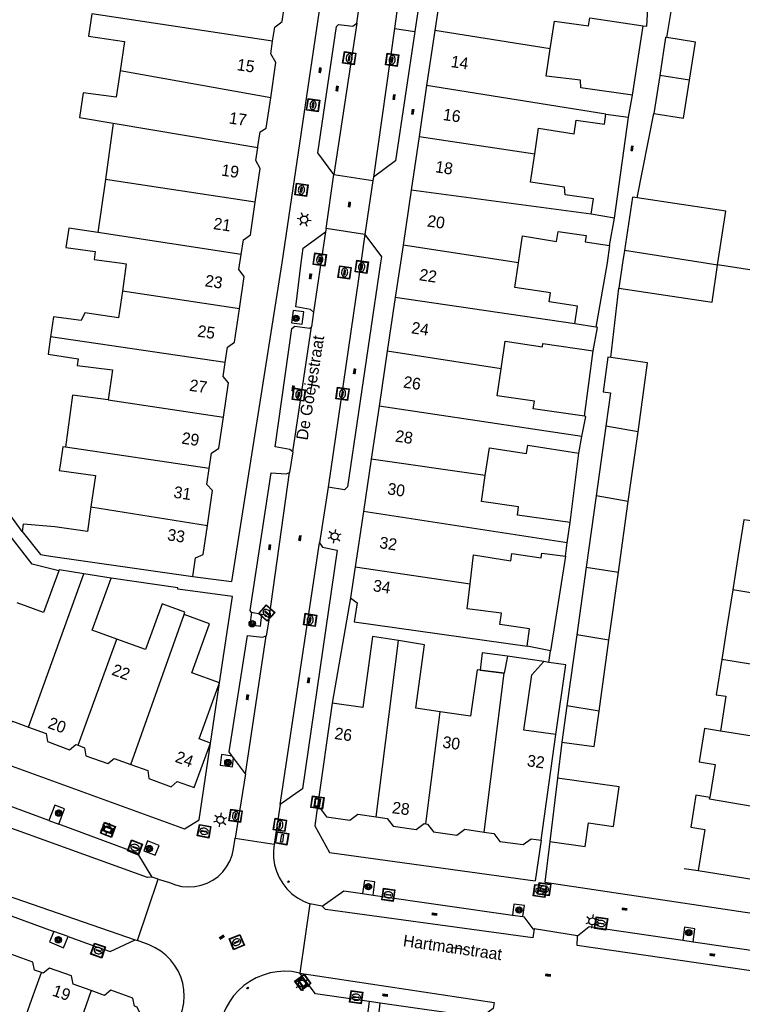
# Model space of a CAD drawing. Header units: metres. Extents: x 93870 to 95789, y 463036 to 464040.
# Tile 184 of 256: x 95084 to 95146, y 463187 to 463271. Entities that reach past the tile are written whole.
import ezdxf
from ezdxf.enums import TextEntityAlignment as Align

# ---------------------------------------------------------------- set-up
doc = ezdxf.new("R2010")
doc.units = ezdxf.units.M
doc.header["$LTSCALE"] = 25.4
for name, color, linetype in [('B_BEBOUWINGSGRENS_0', 1, 'Continuous'), ('B_LUIFEL_1', 200, 'Continuous'), ('B_TUSSENMUUR_0', 7, 'Continuous'), ('Q_BOOM_0', 3, 'Continuous'), ('Q_BRANDKRAAN_0', 5, 'Continuous'), ('Q_INSPECTIE_OF_RIOOLPUT_0', 253, 'Continuous'), ('Q_KOLK_0', 254, 'Continuous'), ('Q_LICHTMAST_0', 2, 'Continuous'), ('Q_STRAATNAAMBORD_0', 7, 'Continuous'), ('Q_VERKEERSBORDPAAL_0', 40, 'Continuous'), ('Q_WATERLEIDINGPUT_0', 5, 'Continuous'), ('S_GBKN_SYMBOOL_OV_GROOT_0', 7, 'Continuous'), ('T_HAAG_0', 87, 'Continuous'), ('T_HEK_0', 57, 'Continuous'), ('T_MUUR_30CM_0', 10, 'Continuous'), ('T_MUUR_30CM_LIJN_0', 10, 'Continuous'), ('V_WEGGRENS_0', 7, 'Continuous'), ('Z_GBKN_HUISNUMMER_0', 252, 'Continuous'), ('Z_STRAATNAAM_0', 252, 'Continuous')]:
    doc.layers.add(name, color=color, linetype=linetype)
doc.layers.add('Q_PAALTJE_0', color=7, linetype='Continuous', true_color=0x666666)

# ---------------------------------------------------------------- blocks, each defined once
blk = doc.blocks.new('Q_STRAATNAAMBORD')
for points in [[(-0.5, 0.5), (0.5, 0.5), (0.5, -0.5), (-0.5, -0.5)], [(-0.369, 0.22), (0.358, 0.22), (0.358, -0.214), (-0.369, -0.214)]]:
    blk.add_lwpolyline(points, close=True)
for points in [[(-0.442, 0.464), (0.438, 0.464, -0.414214), (0.459, 0.442), (0.459, -0.437, -0.414214), (0.438, -0.459), (-0.442, -0.459, -0.414214), (-0.463, -0.437), (-0.463, 0.442), (-0.463, 0.444), (-0.463, 0.446), (-0.463, 0.448), (-0.462, 0.45), (-0.461, 0.451), (-0.46, 0.453), (-0.459, 0.455), (-0.458, 0.456), (-0.457, 0.457), (-0.456, 0.459), (-0.454, 0.46), (-0.453, 0.461), (-0.451, 0.462), (-0.449, 0.462), (-0.447, 0.463), (-0.446, 0.463), (-0.444, 0.464), (-0.442, 0.464)], [(-0.287, 0.16), (0.281, 0.16, -0.414214), (0.303, 0.139), (0.303, -0.134, -0.414214), (0.281, -0.156), (-0.287, -0.156, -0.414214), (-0.308, -0.134), (-0.308, 0.139), (-0.308, 0.14), (-0.308, 0.142), (-0.307, 0.144), (-0.307, 0.146), (-0.306, 0.148), (-0.305, 0.149), (-0.304, 0.151), (-0.303, 0.152), (-0.302, 0.154), (-0.3, 0.155), (-0.299, 0.156), (-0.297, 0.157), (-0.296, 0.158), (-0.294, 0.159), (-0.292, 0.159), (-0.29, 0.16), (-0.288, 0.16), (-0.287, 0.16)]]:
    blk.add_lwpolyline(points, format="xyb")
blk = doc.blocks.new('Q_LICHTMAST')
for points in [[(-0.26, 0.15), (-0.52, 0.3)], [(0, 0.3), (0, 0.6)], [(0.26, 0.15), (0.52, 0.3)], [(-0.26, -0.15), (-0.52, -0.3)], [(0, -0.3), (0, -0.6)], [(0.26, -0.15), (0.52, -0.3)]]:
    blk.add_lwpolyline(points)
blk.add_circle((0, 0), 0.3)
blk = doc.blocks.new('Q_VERKEERSBORDPAAL')
for points in [[(-0.5, 0.5), (0.5, 0.5), (0.5, -0.5), (-0.5, -0.5)], [(-0.08, 0.333), (0.071, 0.333), (0.071, -0.329), (-0.08, -0.329)]]:
    blk.add_lwpolyline(points, close=True)
blk.add_lwpolyline([(-0.442, 0.464), (0.438, 0.464, -0.414214), (0.459, 0.442), (0.459, -0.437, -0.414214), (0.438, -0.459), (-0.442, -0.459, -0.414214), (-0.463, -0.437), (-0.463, 0.442), (-0.463, 0.444), (-0.463, 0.446), (-0.463, 0.448), (-0.462, 0.45), (-0.461, 0.451), (-0.46, 0.453), (-0.459, 0.455), (-0.458, 0.456), (-0.457, 0.457), (-0.456, 0.459), (-0.454, 0.46), (-0.453, 0.461), (-0.451, 0.462), (-0.449, 0.462), (-0.447, 0.463), (-0.446, 0.463), (-0.444, 0.464), (-0.442, 0.464)], format="xyb")
blk = doc.blocks.new('Q_PAAL_STEEN')
for points in [[(-0.5, 0.5), (0.5, 0.5), (0.5, -0.5), (-0.5, -0.5)], [(-0.08, 0.33), (0.07, 0.33), (0.07, -0.33), (-0.08, -0.33)]]:
    blk.add_lwpolyline(points, close=True)
blk.add_lwpolyline([(-0.44, 0.46), (0.44, 0.46, -0.414214), (0.46, 0.44), (0.46, -0.44, -0.414214), (0.44, -0.46), (-0.44, -0.46, -0.414214), (-0.46, -0.44), (-0.46, 0.44), (-0.46, 0.44), (-0.46, 0.45), (-0.46, 0.45), (-0.46, 0.45), (-0.46, 0.45), (-0.46, 0.45), (-0.46, 0.45), (-0.46, 0.46), (-0.46, 0.46), (-0.46, 0.46), (-0.45, 0.46), (-0.45, 0.46), (-0.45, 0.46), (-0.45, 0.46), (-0.45, 0.46), (-0.45, 0.46), (-0.44, 0.46), (-0.44, 0.46)], format="xyb")
blk = doc.blocks.new('Q_PAALTJE')
at = {"color": 251, "true_color": 0x666666, "xscale": 0.1, "yscale": 0.1, "zscale": 0.01}
blk.add_blockref('Q_PAAL_STEEN', (0, 0), dxfattribs=at)
blk = doc.blocks.new('Q_INSPECTIE_OF_RIOOLPUT')
blk.add_lwpolyline([(-0.5, 0.5), (0.5, 0.5), (0.5, -0.5), (-0.5, -0.5)], close=True)
for points in [[(-0.442, 0.464), (0.438, 0.464, -0.414214), (0.459, 0.442), (0.459, -0.437, -0.414214), (0.438, -0.459), (-0.442, -0.459, -0.414214), (-0.463, -0.437), (-0.463, 0.442), (-0.463, 0.444), (-0.463, 0.446), (-0.463, 0.448), (-0.462, 0.45), (-0.461, 0.451), (-0.46, 0.453), (-0.459, 0.455), (-0.458, 0.456), (-0.457, 0.457), (-0.456, 0.459), (-0.454, 0.46), (-0.453, 0.461), (-0.451, 0.462), (-0.449, 0.462), (-0.447, 0.463), (-0.446, 0.463), (-0.444, 0.464), (-0.442, 0.464)], [(-0.345, 0.105, 0.380426), (-0.276, -0.18)], [(-0.008, 0.266, 0.240218), (-0.345, 0.105)], [(-0.194, 0.045, 0.853344), (-0.194, -0.032)], [(0.331, 0.111, 0.240191), (-0.008, 0.266)], [(0.185, -0.032, 0.849746), (0.185, 0.045)], [(0.267, -0.176, 0.380426), (0.331, 0.111)], [(-0.276, -0.18, 0.148452), (0.012, -0.257)], [(0.012, -0.257, 0.131742), (0.267, -0.176)]]:
    blk.add_lwpolyline(points, format="xyb")
for points in [[(-0.194, 0.045), (0.185, 0.045)], [(0.185, -0.032), (-0.194, -0.032)]]:
    blk.add_lwpolyline(points)
blk = doc.blocks.new('Q_KOLK')
blk.add_lwpolyline([(-0.5, 0.5), (0.5, 0.5), (0.5, -0.5), (-0.5, -0.5)], close=True)
for points in [[(-0.442, 0.464), (0.438, 0.464, -0.414214), (0.459, 0.442), (0.459, -0.437, -0.414214), (0.438, -0.459), (-0.442, -0.459, -0.414214), (-0.463, -0.437), (-0.463, 0.442, -0.414214), (-0.442, 0.464)], [(-0.345, 0.105, 0.380426), (-0.276, -0.18)], [(-0.008, 0.266, 0.240218), (-0.345, 0.105)], [(-0.194, 0.045, 0.853344), (-0.194, -0.032)], [(0.331, 0.111, 0.240191), (-0.008, 0.266)], [(0.185, -0.032, 0.849746), (0.185, 0.045)], [(0.267, -0.176, 0.380426), (0.331, 0.111)], [(-0.276, -0.18, 0.148452), (0.012, -0.257)], [(0.012, -0.257, 0.131742), (0.267, -0.176)]]:
    blk.add_lwpolyline(points, format="xyb")
for points in [[(-0.194, 0.045), (0.185, 0.045)], [(0.185, -0.032), (-0.194, -0.032)]]:
    blk.add_lwpolyline(points)
blk = doc.blocks.new('Q_WATERLEIDINGPUT')
blk.add_lwpolyline([(-0.5, 0.5), (0.5, 0.5), (0.5, -0.5), (-0.5, -0.5)], close=True)
for points in [[(-0.442, 0.464), (0.438, 0.464, -0.414214), (0.459, 0.442), (0.459, -0.437, -0.414214), (0.438, -0.459), (-0.442, -0.459, -0.414214), (-0.463, -0.437), (-0.463, 0.442), (-0.463, 0.444), (-0.463, 0.446), (-0.463, 0.448), (-0.462, 0.45), (-0.461, 0.451), (-0.46, 0.453), (-0.459, 0.455), (-0.458, 0.456), (-0.457, 0.457), (-0.456, 0.459), (-0.454, 0.46), (-0.453, 0.461), (-0.451, 0.462), (-0.449, 0.462), (-0.447, 0.463), (-0.446, 0.463), (-0.444, 0.464), (-0.442, 0.464)], [(-0.345, 0.105, 0.380426), (-0.276, -0.18)], [(-0.008, 0.266, 0.240218), (-0.345, 0.105)], [(-0.194, 0.045, 0.853344), (-0.194, -0.032)], [(0.331, 0.111, 0.240191), (-0.008, 0.266)], [(0.185, -0.032, 0.849746), (0.185, 0.045)], [(0.267, -0.176, 0.380426), (0.331, 0.111)], [(-0.276, -0.18, 0.148452), (0.012, -0.257)], [(0.012, -0.257, 0.131742), (0.267, -0.176)]]:
    blk.add_lwpolyline(points, format="xyb")
for points in [[(-0.194, 0.045), (0.185, 0.045)], [(0.185, -0.032), (-0.194, -0.032)]]:
    blk.add_lwpolyline(points)
blk = doc.blocks.new('Q_BRANDKRAAN')
blk.add_lwpolyline([(-0.5, 0.5), (0.5, 0.5), (0.5, -0.5), (-0.5, -0.5)], close=True)
for points in [[(-0.442, 0.464), (0.438, 0.464, -0.414214), (0.459, 0.442), (0.459, -0.437, -0.414214), (0.438, -0.459), (-0.442, -0.459, -0.414214), (-0.463, -0.437), (-0.463, 0.442), (-0.463, 0.444), (-0.463, 0.446), (-0.463, 0.448), (-0.462, 0.45), (-0.461, 0.451), (-0.46, 0.453), (-0.459, 0.455), (-0.458, 0.456), (-0.457, 0.457), (-0.456, 0.459), (-0.454, 0.46), (-0.453, 0.461), (-0.451, 0.462), (-0.449, 0.462), (-0.447, 0.463), (-0.446, 0.463), (-0.444, 0.464), (-0.442, 0.464)], [(-0.345, 0.105, 0.380426), (-0.276, -0.18)], [(-0.008, 0.266, 0.240218), (-0.345, 0.105)], [(-0.194, 0.045, 0.853344), (-0.194, -0.032)], [(0.331, 0.111, 0.240191), (-0.008, 0.266)], [(0.185, -0.032, 0.849746), (0.185, 0.045)], [(0.267, -0.176, 0.380426), (0.331, 0.111)], [(-0.276, -0.18, 0.148452), (0.012, -0.257)], [(0.012, -0.257, 0.131742), (0.267, -0.176)]]:
    blk.add_lwpolyline(points, format="xyb")
for points in [[(-0.194, 0.045), (0.185, 0.045)], [(0.185, -0.032), (-0.194, -0.032)]]:
    blk.add_lwpolyline(points)
blk = doc.blocks.new('Q_BOOM')
for radius in [0.27, 0.18, 0.09]:
    blk.add_circle((0, 0), radius)
blk = doc.blocks.new('S_GBKN_SYMBOOL_OV_GROOT')
for points in [[(-0.21875, 0.0625), (0.21875, 0.0625)], [(-0.21875, 0), (0.21875, 0)], [(-0.1875, 0.0625), (-0.1875, 0)], [(-0.125, 0.09375), (-0.125, 0.0625)], [(-0.125, 0), (-0.125, -0.0625)], [(-0.0625, 0.0625), (-0.0625, 0)], [(0, 0.09375), (0, 0.0625)], [(0, 0), (0, -0.0625)], [(0.0625, 0.0625), (0.0625, 0)], [(0.125, 0.09375), (0.125, 0.0625)], [(0.125, 0), (0.125, -0.0625)], [(0.1875, 0.0625), (0.1875, 0)], [(-0.21875, -0.0625), (0.21875, -0.0625)], [(-0.1875, -0.0625), (-0.1875, -0.09375)], [(-0.0625, -0.0625), (-0.0625, -0.09375)], [(0.0625, -0.0625), (0.0625, -0.09375)], [(0.1875, -0.0625), (0.1875, -0.09375)]]:
    blk.add_lwpolyline(points)

msp = doc.modelspace()

# ---------------------------------------------------------------- linework, layer by layer
at = {"layer": 'B_BEBOUWINGSGRENS_0'}
for p, q in [((95120.152, 463274.148), (95119.505, 463269.79)), ((95119.505, 463269.79), (95118.811, 463265.108)), ((95138.677, 463265.98), (95138.18, 463262.72)), ((95118.811, 463265.108), (95118.167, 463260.766)), ((95136.022, 463262.41), (95136.36, 463264.29)), ((95092.11, 463261.898), (95091.434, 463257.123)), ((95134.09, 463262.69), (95136.022, 463262.41)), ((95118.167, 463260.766), (95117.491, 463256.211)), ((95091.434, 463257.123), (95090.793, 463252.598)), ((95117.491, 463256.211), (95116.797, 463251.528)), ((95134.817, 463253.821), (95132.83, 463254.16)), ((95134.39, 463251.5), (95134.817, 463253.821)), ((95143.593, 463249.819), (95143.603, 463249.881)), ((95116.133, 463247.064), (95115.453, 463242.486)), ((95133.233, 463244.53), (95131.44, 463244.81)), ((95115.453, 463242.486), (95114.757, 463237.812)), ((95114.757, 463237.812), (95114.084, 463233.283)), ((95134.083, 463236.086), (95133.256, 463230.158)), ((95131.77, 463233.8), (95132.045, 463235.229)), ((95135.993, 463229.692), (95136.821, 463235.624)), ((95114.084, 463233.283), (95113.421, 463228.825)), ((95133.256, 463230.158), (95132.41, 463224.094)), ((95135.153, 463223.666), (95135.993, 463229.692)), ((95113.421, 463228.825), (95112.721, 463224.118)), ((95130.78, 463226.16), (95131.03, 463227.88)), ((95130.632, 463225.027), (95130.78, 463226.16)), ((95112.721, 463224.118), (95112.33, 463221.49)), ((95091.92, 463223.158), (95089.59, 463223.522)), ((95132.41, 463224.094), (95131.605, 463218.317)), ((95134.345, 463217.87), (95135.153, 463223.666)), ((95131.605, 463218.317), (95130.763, 463212.283)), ((95133.503, 463211.833), (95134.345, 463217.87)), ((95125.686, 463216.518), (95125.43, 463215.064)), ((95128.783, 463216.044), (95125.686, 463216.518)), ((95110.76, 463212.51), (95109.48, 463203.54)), ((95130.763, 463212.283), (95130.33, 463209.18)), ((95128.561, 463200.838), (95129.83, 463209.82)), ((95129.956, 463206.119), (95129.297, 463200.733))]:
    msp.add_line(p, q, dxfattribs=at)
for points in [[(95105.686, 463268.906), (95105.862, 463270.097), (95106.49, 463270.569), (95106.9, 463273.336)], [(95090.282, 463271.232), (95090.001, 463269.316), (95093.052, 463268.868), (95092.684, 463266.362)], [(95137.268, 463270.206), (95137.58, 463270.16), (95137.666, 463271.676)], [(95129.346, 463268.241), (95129.7, 463270.61), (95132.61, 463270.21), (95132.72, 463270.87), (95137.268, 463270.206)], [(95105.524, 463264.058), (95105.972, 463267.08), (95105.523, 463267.808), (95105.686, 463268.906)], [(95139.279, 463269.193), (95139.17, 463269.21), (95138.677, 463265.98)], [(95141.21, 463265.575), (95141.71, 463268.82), (95139.279, 463269.193)], [(95136.36, 463264.29), (95131.96, 463264.92), (95131.91, 463265.56), (95129, 463265.92), (95129.346, 463268.241)], [(95092.684, 463266.362), (95092.356, 463264.115), (95089.53, 463264.499), (95089.241, 463262.38), (95092.11, 463261.898)], [(95138.18, 463262.72), (95140.71, 463262.33), (95141.21, 463265.575)], [(95104.421, 463259.832), (95104.435, 463259.93), (95104.62, 463261.179), (95105.143, 463261.486), (95105.524, 463264.058)], [(95128.018, 463259.299), (95128.34, 463261.49), (95131.37, 463261), (95131.55, 463262.16), (95133.96, 463261.82), (95134.09, 463262.69)], [(95104.209, 463255.185), (95104.633, 463258.043), (95104.256, 463258.721), (95104.421, 463259.832)], [(95132.83, 463254.16), (95133.02, 463255.45), (95130.6, 463255.8), (95130.57, 463256.47), (95127.66, 463256.87), (95128.018, 463259.299)], [(95103.01, 463250.736), (95103.197, 463251.967), (95103.797, 463252.408), (95104.209, 463255.185)], [(95136.746, 463255.539), (95136.34, 463255.6), (95135.658, 463251.054)], [(95143.603, 463249.881), (95143.62, 463250), (95144.29, 463254.41), (95136.746, 463255.539)], [(95090.793, 463252.598), (95088.33, 463252.974), (95088.07, 463251.33), (95090.563, 463250.977), (95090.469, 463250.303), (95092.65, 463250), (95093.22, 463249.92), (95092.883, 463247.607)], [(95126.634, 463250.022), (95126.98, 463252.31), (95129.88, 463251.83), (95130.02, 463252.68), (95132.39, 463252.35), (95132.31, 463251.81), (95134.39, 463251.5)], [(95116.797, 463251.528), (95116.57, 463250), (95116.133, 463247.064)], [(95135.658, 463251.054), (95135.5, 463250), (95135.18, 463247.85)], [(95102.859, 463246.08), (95103.268, 463248.841), (95102.815, 463249.458), (95103.01, 463250.736)], [(95131.44, 463244.81), (95131.66, 463246.33), (95129.25, 463246.68), (95129.36, 463247.47), (95126.32, 463247.9), (95126.634, 463250.022)], [(95135.18, 463247.85), (95143.13, 463246.66), (95143.593, 463249.819)], [(95092.883, 463247.607), (95092.55, 463245.32), (95089.68, 463245.75), (95089.37, 463245.1), (95087.01, 463245.42), (95086.765, 463243.717)], [(95101.641, 463241.511), (95101.836, 463242.821), (95102.442, 463243.265), (95102.859, 463246.08)], [(95133, 463242.519), (95133.36, 463244.51), (95133.233, 463244.53)], [(95086.765, 463243.717), (95086.55, 463242.22), (95089.12, 463241.84), (95089.03, 463241.27), (95092.041, 463240.892), (95091.668, 463238.328)], [(95125.161, 463240.986), (95125.51, 463243.33), (95128.68, 463242.87), (95128.72, 463243.15), (95133, 463242.519)], [(95134.512, 463241.935), (95134.26, 463241.97), (95133.85, 463239.02), (95134.48, 463238.93), (95134.083, 463236.086)], [(95136.821, 463235.624), (95137.64, 463241.5), (95134.512, 463241.935)], [(95101.494, 463236.862), (95101.927, 463239.782), (95101.467, 463240.334), (95101.641, 463241.511)], [(95132.248, 463236.938), (95127.89, 463237.57), (95127.99, 463238.22), (95124.82, 463238.69), (95125.161, 463240.986)], [(95091.668, 463238.328), (95088.642, 463238.745), (95088.03, 463234.3)], [(95100.279, 463232.496), (95100.471, 463233.799), (95101.102, 463234.214), (95101.494, 463236.862)], [(95132.045, 463235.229), (95132.37, 463236.92), (95132.248, 463236.938)], [(95088.03, 463234.3), (95087.799, 463234.334), (95087.57, 463232.78), (95087.51, 463232.32), (95090.59, 463231.9), (95090.204, 463229.227)], [(95123.808, 463231.886), (95124.16, 463234.25), (95127.33, 463233.78), (95127.44, 463234.48), (95131.77, 463233.8)], [(95100.129, 463227.649), (95100.571, 463230.631), (95100.078, 463231.13), (95100.279, 463232.496)], [(95131.03, 463227.88), (95126.55, 463228.53), (95126.65, 463229.23), (95123.48, 463229.68), (95123.808, 463231.886)], [(95090.204, 463229.227), (95089.9, 463227.12), (95087.14, 463227.52), (95084.44, 463227.76), (95084.34, 463227.13)], [(95098.88, 463223.28), (95099.11, 463224.89), (95099.76, 463225.16), (95100.129, 463227.649)], [(95146.675, 463228.001), (95145.84, 463228.133), (95145.359, 463225.104), (95144.891, 463222.146)], [(95084.34, 463227.13), (95085.91, 463225.18), (95086.75, 463225.03), (95098.88, 463223.28)], [(95122.514, 463222.667), (95122.81, 463225.14), (95125.98, 463224.64), (95126.06, 463225.24), (95128.579, 463224.879), (95128.632, 463225.288), (95130.632, 463225.027)], [(95087.461, 463223.77), (95086.17, 463220.24), (95083.93, 463221.052)], [(95089.59, 463223.522), (95087.49, 463223.85), (95087.461, 463223.77)], [(95092.409, 463217.962), (95090.3, 463218.73), (95091.92, 463223.158)], [(95127.371, 463217.347), (95127.585, 463218.847), (95125.044, 463219.21), (95125.18, 463220.16), (95122.26, 463220.54), (95122.514, 463222.667)], [(95144.891, 463222.146), (95144.423, 463219.183), (95143.952, 463216.225)], [(95098.137, 463220.056), (95098.212, 463220.264), (95096.283, 463220.964), (95094.86, 463217.07), (95092.409, 463217.962)], [(95112.33, 463221.49), (95112.88, 463221.04), (95112.64, 463219.44), (95127.371, 463217.347)], [(95101.172, 463214.23), (95098.79, 463215.1), (95100.308, 463219.267), (95098.137, 463220.056)], [(95116.425, 463217.83), (95114.21, 463218.18), (95113.37, 463212.14), (95110.76, 463212.51)], [(95119.969, 463211.775), (95117.88, 463212.07), (95118.64, 463217.48), (95116.425, 463217.83)], [(95129.83, 463209.82), (95127.1, 463210.2), (95127.766, 463214.921), (95128.783, 463216.044)], [(95143.952, 463216.225), (95143.475, 463213.22), (95144.308, 463213.088), (95143.838, 463210.127)], [(95125.43, 463215.064), (95123.121, 463215.342), (95122.56, 463211.41), (95119.969, 463211.775)], [(95093.601, 463207.283), (95095.04, 463206.76), (95095.15, 463206.08), (95097.03, 463205.39), (95097.55, 463205.84), (95099, 463205.31), (95100.39, 463209.11), (95099.43, 463209.46), (95101.172, 463214.23)], [(95080.63, 463212.013), (95080.99, 463211.88), (95081.1, 463211.2), (95082.98, 463210.51), (95083.51, 463210.96), (95084.899, 463210.452)], [(95130.33, 463209.18), (95133.08, 463208.8), (95133.503, 463211.833)], [(95084.899, 463210.452), (95086.38, 463209.91), (95086.5, 463209.23), (95088.38, 463208.54), (95088.91, 463208.99), (95089.111, 463208.916)], [(95143.838, 463210.127), (95142.494, 463210.34), (95142.041, 463207.492), (95143.386, 463207.278), (95142.939, 463204.465)], [(95089.111, 463208.916), (95089.67, 463208.71), (95089.78, 463208.03), (95091.65, 463207.35), (95092.18, 463207.8), (95093.601, 463207.283)], [(95129.297, 463200.733), (95132.33, 463200.3), (95132.61, 463202.31), (95134.74, 463202), (95135.22, 463205.37), (95129.956, 463206.119)], [(95142.939, 463204.465), (95141.754, 463204.653), (95141.323, 463201.937), (95142.508, 463201.749), (95141.952, 463198.242)], [(95109.48, 463203.54), (95109.78, 463203.5), (95110.29, 463202.82), (95112.27, 463202.54), (95112.95, 463203.05), (95114.508, 463202.825)], [(95114.508, 463202.825), (95115.44, 463202.69), (95115.95, 463202.02), (95117.93, 463201.74), (95118.61, 463202.25), (95118.75, 463202.23)], [(95141.952, 463198.242), (95150.062, 463196.952), (95151.011, 463202.941)], [(95118.75, 463202.23), (95118.89, 463202.21), (95119.4, 463201.53), (95121.38, 463201.25), (95122.06, 463201.76), (95123.7, 463201.522)], [(95123.7, 463201.522), (95124.54, 463201.4), (95125.05, 463200.73), (95127.03, 463200.45), (95127.71, 463200.96), (95128.561, 463200.838)], [(95085.991, 463189.548), (95085.389, 463189.767), (95085.259, 463190.447), (95083.379, 463191.127), (95082.839, 463190.687), (95081.486, 463191.174)], [(95090.229, 463188.018), (95088.689, 463188.577), (95088.549, 463189.267), (95086.669, 463189.937), (95086.129, 463189.497), (95085.991, 463189.548)], [(95094.429, 463186.017), (95094.159, 463186.597), (95093.919, 463186.687), (95093.779, 463187.377), (95091.899, 463188.057), (95091.359, 463187.607), (95090.229, 463188.018)]]:
    msp.add_lwpolyline(points, dxfattribs=at)
at = {"layer": 'B_LUIFEL_1'}
msp.add_line((95123.357, 463215.314), (95125.43, 463215.064), dxfattribs=at)
msp.add_lwpolyline([(95125.686, 463216.518), (95123.533, 463216.777), (95123.357, 463215.314)], dxfattribs=at)
at = {"layer": 'B_TUSSENMUUR_0'}
for p, q in [((95105.686, 463268.906), (95090.282, 463271.232)), ((95129.346, 463268.241), (95119.505, 463269.79)), ((95105.524, 463264.058), (95092.684, 463266.362)), ((95141.21, 463265.575), (95138.677, 463265.98)), ((95134.09, 463262.69), (95118.811, 463265.108)), ((95092.11, 463261.898), (95104.421, 463259.832)), ((95118.167, 463260.766), (95128.018, 463259.299)), ((95104.209, 463255.185), (95091.434, 463257.123)), ((95132.83, 463254.16), (95117.491, 463256.211)), ((95103.01, 463250.736), (95090.793, 463252.598)), ((95126.634, 463250.022), (95116.797, 463251.528)), ((95102.859, 463246.08), (95092.883, 463247.607)), ((95131.44, 463244.81), (95116.133, 463247.064)), ((95101.641, 463241.511), (95086.765, 463243.717)), ((95125.161, 463240.986), (95115.453, 463242.486)), ((95091.668, 463238.328), (95101.494, 463236.862)), ((95132.045, 463235.229), (95114.757, 463237.812)), ((95136.821, 463235.624), (95134.083, 463236.086)), ((95100.279, 463232.496), (95088.03, 463234.3)), ((95123.808, 463231.886), (95114.084, 463233.283)), ((95135.993, 463229.692), (95133.256, 463230.158)), ((95090.204, 463229.227), (95100.129, 463227.649)), ((95130.78, 463226.16), (95113.421, 463228.825)), ((95112.721, 463224.118), (95122.514, 463222.667)), ((95084.899, 463210.452), (95089.59, 463223.522)), ((95132.41, 463224.094), (95135.153, 463223.666)), ((95153.825, 463220.7), (95144.891, 463222.146)), ((95093.601, 463207.283), (95098.137, 463220.056)), ((95134.345, 463217.87), (95131.605, 463218.317)), ((95114.508, 463202.825), (95116.425, 463217.83)), ((95152.888, 463214.785), (95143.952, 463216.225)), ((95123.7, 463201.522), (95125.43, 463215.064)), ((95118.75, 463202.23), (95119.969, 463211.775)), ((95133.503, 463211.833), (95130.763, 463212.283)), ((95151.94, 463208.804), (95143.838, 463210.127)), ((95090.229, 463188.018), (95085.354, 463174.075))]:
    msp.add_line(p, q, dxfattribs=at)
for points in [[(95143.593, 463249.819), (95142.36, 463250), (95135.658, 463251.054)], [(95089.111, 463208.916), (95089.799, 463210.803), (95092.409, 463217.962)], [(95151.011, 463202.941), (95142.915, 463204.312), (95142.939, 463204.465)], [(95082.791, 463180.565), (95085.325, 463187.679), (95085.991, 463189.548)]]:
    msp.add_lwpolyline(points, dxfattribs=at)
at = {"layer": 'T_HAAG_0'}
for p, q in [((95143.603, 463249.881), (95162.898, 463246.771)), ((95098.88, 463223.28), (95102.17, 463222.87)), ((95129.221, 463215.977), (95128.783, 463216.044)), ((95130.33, 463209.18), (95129.956, 463206.119)), ((95128.561, 463200.838), (95128.069, 463197.358)), ((95129.297, 463200.733), (95128.871, 463197.248))]:
    msp.add_line(p, q, dxfattribs=at)
msp.add_lwpolyline([(95129.83, 463209.82), (95130.667, 463215.756), (95129.221, 463215.977)], dxfattribs=at)
at = {"layer": 'T_HEK_0'}
for p, q in [((95139.279, 463269.193), (95140.156, 463274.495)), ((95136.36, 463264.29), (95137.268, 463270.206)), ((95136.746, 463255.539), (95138.18, 463262.72)), ((95134.817, 463253.821), (95136.022, 463262.41)), ((95134.39, 463251.5), (95134.18, 463250)), ((95134.18, 463250), (95133.233, 463244.53)), ((95134.512, 463241.935), (95135.18, 463247.85)), ((95132.248, 463236.938), (95133, 463242.519)), ((95131.03, 463227.88), (95131.77, 463233.8)), ((95084.34, 463227.13), (95081.16, 463231.49)), ((95130.632, 463225.027), (95129.37, 463216.95)), ((95129.37, 463216.95), (95127.371, 463217.347))]:
    msp.add_line(p, q, dxfattribs=at)
msp.add_lwpolyline([(95102.27, 463221.582), (95097.61, 463222.2), (95097.62, 463222.34), (95091.92, 463223.158)], dxfattribs=at)
at = {"layer": 'T_MUUR_30CM_0'}
for p, q in [((95042.13, 463222.211), (95098.167, 463201.798)), ((95101.172, 463214.23), (95102.27, 463221.582))]:
    msp.add_line(p, q, dxfattribs=at)
for points in [[(95113.953, 463300.503), (95106.471, 463250), (95102.17, 463222.87)], [(95098.167, 463201.798), (95099.43, 463202.562), (95101.172, 463214.23)]]:
    msp.add_lwpolyline(points, dxfattribs=at)
at = {"layer": 'T_MUUR_30CM_LIJN_0'}
msp.add_line((95140.767, 463198.431), (95141.952, 463198.242), dxfattribs=at)
at = {"layer": 'V_WEGGRENS_0'}
for p, q in [((95112.855, 463270.425), (95113.282, 463273.436)), ((95112.855, 463270.425), (95110.895, 463257.544)), ((95116.083, 463269.975), (95114.276, 463257.302)), ((95116.083, 463269.975), (95117.8, 463269.723)), ((95110.241, 463252.945), (95110.895, 463257.544)), ((95110.895, 463257.544), (95114.234, 463257.02)), ((95114.234, 463257.02), (95113.547, 463252.426)), ((95114.276, 463257.302), (95114.234, 463257.02)), ((95110.241, 463252.945), (95110.188, 463252.646)), ((95113.547, 463252.426), (95110.241, 463252.945)), ((95109.17, 463245.817), (95108.991, 463244.568)), ((95107.411, 463233.902), (95108.991, 463244.568)), ((95107.411, 463233.902), (95107.114, 463232.152)), ((95105.386, 463219.744), (95107.114, 463232.152)), ((95110.416, 463230.891), (95109.682, 463226.149)), ((95106.34, 463203.865), (95109.682, 463226.149)), ((95112.33, 463221.49), (95110.76, 463212.51)), ((95104.781, 463220.064), (95103.891, 463220.235)), ((95105.386, 463219.744), (95105.132, 463218.243)), ((95103.365, 463206.493), (95105.132, 463218.243)), ((95129.221, 463215.977), (95129.37, 463216.95)), ((95102.358, 463207.84), (95102.238, 463208.002)), ((95103.365, 463206.493), (95102.358, 463207.84)), ((95103.365, 463206.493), (95102.501, 463200.998)), ((95086.61, 463202.504), (95078.579, 463205.467)), ((95062.492, 463203.214), (95093.964, 463192.356)), ((95106.34, 463203.865), (95105.817, 463200.499)), ((95086.61, 463202.504), (95087.459, 463202.191)), ((95102.501, 463200.998), (95105.817, 463200.499)), ((95110.54, 463199.77), (95128.069, 463197.358)), ((95094.165, 463192.28), (95095.929, 463197.521)), ((95095.929, 463197.521), (95095.412, 463197.677)), ((95078.993, 463195.976), (95087.054, 463193.06)), ((95113.352, 463196.28), (95114.248, 463196.151)), ((95114.248, 463196.151), (95126.124, 463194.45)), ((95108.863, 463195.414), (95108.009, 463189.518)), ((95109.915, 463195.208), (95108.863, 463195.414)), ((95126.124, 463194.45), (95127.02, 463194.322)), ((95131.654, 463192.693), (95127.96, 463193.276)), ((95088.259, 463192.624), (95087.054, 463193.06)), ((95093.964, 463192.356), (95094.165, 463192.28)), ((95131.634, 463191.864), (95131.654, 463192.693)), ((95140.627, 463192.306), (95141.523, 463192.175)), ((95153.613, 463188.641), (95131.634, 463191.864)), ((95141.523, 463192.175), (95150.396, 463190.877)), ((95114.859, 463186.949), (95113.916, 463187.083))]:
    msp.add_line(p, q, dxfattribs=at)
for points in [[(95117.094, 463276.196), (95116.874, 463275.83), (95116.083, 463269.975)], [(95117.094, 463276.196), (95117.361, 463275.839), (95118.469, 463275.657), (95118.644, 463275.418), (95117.8, 463269.723)], [(95110.895, 463257.544), (95109.535, 463259.392), (95111.123, 463270.148), (95111.301, 463270.318), (95112.517, 463270.167), (95112.855, 463270.425)], [(95117.8, 463269.723), (95116.166, 463258.705), (95114.276, 463257.302)], [(95109.17, 463245.817), (95108.904, 463246.025), (95107.66, 463246.276), (95108.124, 463250), (95108.303, 463251.272), (95110.188, 463252.646)], [(95110.188, 463252.646), (95109.794, 463250), (95109.17, 463245.817)], [(95113.547, 463252.426), (95114.955, 463250.513), (95114.88, 463250), (95112.081, 463230.937), (95111.813, 463230.663), (95110.416, 463230.891)], [(95113.547, 463252.426), (95113.194, 463250), (95110.416, 463230.891)], [(95108.336, 463245.833), (95107.439, 463245.954), (95107.299, 463244.913), (95108.196, 463244.793), (95108.336, 463245.833)], [(95107.411, 463233.902), (95107.142, 463234.111), (95105.898, 463234.338), (95107.318, 463244.432), (95107.571, 463244.615), (95108.859, 463244.446), (95108.991, 463244.568)], [(95087.461, 463223.77), (95085.21, 463224.35), (95080.54, 463230.3), (95069.25, 463234.358), (95069.667, 463235.518), (95070.94, 463239.91), (95071.782, 463243.672)], [(95103.891, 463220.235), (95103.776, 463220.402), (95105.554, 463232.137), (95106.855, 463232.039), (95107.114, 463232.152)], [(95109.682, 463226.149), (95109.927, 463225.789), (95111.189, 463225.543), (95108.23, 463205.192), (95106.34, 463203.865)], [(95103.891, 463220.235), (95103.751, 463219.194), (95104.648, 463219.074), (95104.781, 463220.064)], [(95105.386, 463219.744), (95105.098, 463220.003), (95104.781, 463220.064)], [(95102.238, 463208.002), (95101.98, 463208.347), (95103.555, 463218.269), (95104.813, 463218.119), (95105.132, 463218.243)], [(95095.412, 463197.677), (95095.038, 463197.656), (95063.864, 463208.907)], [(95102.238, 463208.002), (95101.337, 463208.123), (95101.217, 463207.226), (95102.257, 463207.086), (95102.358, 463207.84)], [(95087.459, 463202.191), (95087.966, 463203.5), (95087.121, 463203.826), (95086.61, 463202.504)], [(95109.48, 463203.54), (95109.27, 463202.06), (95110.54, 463199.77)], [(95095.412, 463197.677), (95094.201, 463199.703), (95087.459, 463202.191)], [(95094.713, 463199.922), (95095.692, 463199.543), (95096.018, 463200.387), (95095.039, 463200.766), (95094.713, 463199.922)], [(95095.929, 463197.521), (95096.909, 463197.226), (95097.42, 463197.025), (95097.955, 463196.899), (95098.502, 463196.85), (95099.05, 463196.88), (95099.589, 463196.988), (95100.106, 463197.172), (95100.592, 463197.428), (95101.037, 463197.75), (95101.431, 463198.133), (95101.766, 463198.568), (95102.036, 463199.046), (95102.235, 463199.558), (95102.359, 463200.093), (95102.501, 463200.998)], [(95105.817, 463200.499), (95105.751, 463199.915), (95105.761, 463199.327), (95105.848, 463198.746), (95106.009, 463198.181), (95106.243, 463197.642), (95106.545, 463197.138), (95106.91, 463196.677), (95107.332, 463196.268), (95107.804, 463195.917), (95108.317, 463195.631), (95108.863, 463195.414)], [(95114.248, 463196.151), (95114.4, 463197.277), (95113.503, 463197.397), (95113.352, 463196.28)], [(95109.915, 463195.208), (95111.758, 463196.508), (95113.352, 463196.28)], [(95128.871, 463197.248), (95153.17, 463193.62), (95154.69, 463194.57)], [(95127.96, 463193.276), (95127.861, 463192.517), (95110.201, 463194.933), (95109.915, 463195.208)], [(95127.02, 463194.322), (95127.148, 463195.272), (95126.251, 463195.392), (95126.124, 463194.45)], [(95127.02, 463194.322), (95127.091, 463194.312), (95127.855, 463193.293), (95127.96, 463193.276)], [(95131.654, 463192.693), (95132.659, 463193.472), (95140.627, 463192.306)], [(95141.523, 463192.175), (95141.673, 463193.289), (95140.776, 463193.409), (95140.627, 463192.306)], [(95087.054, 463193.06), (95086.678, 463192.16), (95087.854, 463191.654), (95088.259, 463192.624)], [(95088.259, 463192.624), (95089.743, 463192.087), (95091.852, 463191.341), (95093.964, 463192.356)], [(95097.646, 463185.315), (95097.846, 463185.879), (95098.016, 463186.416), (95098.12, 463186.971), (95098.157, 463187.533), (95098.125, 463188.096), (95098.025, 463188.651), (95097.859, 463189.19), (95097.629, 463189.704), (95097.339, 463190.188), (95096.992, 463190.632), (95096.594, 463191.032), (95096.151, 463191.38), (95095.669, 463191.672), (95095.155, 463191.904), (95094.165, 463192.28)], [(95108.009, 463189.518), (95107.321, 463189.642), (95106.699, 463189.67), (95106.078, 463189.629), (95105.466, 463189.52), (95104.869, 463189.344), (95104.295, 463189.103), (95103.751, 463188.801), (95103.244, 463188.44), (95102.779, 463188.026), (95102.363, 463187.563), (95102.001, 463187.058), (95101.696, 463186.515), (95101.453, 463185.942), (95100.814, 463184.167)], [(95113.916, 463187.083), (95109.329, 463187.737), (95108.009, 463189.518)], [(95108.009, 463189.518), (95124.557, 463186.993), (95124.477, 463186.502)], [(95113.916, 463187.083), (95113.755, 463185.791), (95114.699, 463185.673), (95114.859, 463186.949)], [(95124.477, 463186.502), (95123.434, 463185.726), (95114.859, 463186.949)]]:
    msp.add_lwpolyline(points, dxfattribs=at)
at = {"layer": 'Z_STRAATNAAM_0'}
for p, q in [((95109.004, 463239.351), (95109.162, 463240.338)), ((95121.018, 463191.691), (95122.008, 463191.55))]:
    msp.add_line(p, q, dxfattribs=at)

# ---------------------------------------------------------------- block references
at = {"layer": 'Q_BOOM_0'}
for p, rotation in [((95107.675, 463245.282), 82.34047310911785), ((95103.946, 463219.268), 172.3802544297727), ((95101.874, 463207.446), 172.3331957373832), ((95087.458, 463203.137), 68.82768941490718), ((95095.183, 463200.116), 158.8370983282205), ((95113.849, 463196.87), 82.30122535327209), ((95126.681, 463194.883), 82.32636070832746), ((95141.15, 463192.948), 172.3802544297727), ((95087.431, 463192.344), 156.7191386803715)]:
    msp.add_blockref('Q_BOOM', p, dxfattribs=dict(at, rotation=rotation))
at = {"layer": 'Q_BRANDKRAAN_0'}
for p, rotation in [((95109.137, 463263.447), 81.57294874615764), ((95128.452, 463196.507), 172.1902061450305)]:
    msp.add_blockref('Q_BRANDKRAAN', p, dxfattribs=dict(at, rotation=rotation))
at = {"layer": 'Q_INSPECTIE_OF_RIOOLPUT_0'}
for p, rotation in [((95111.823, 463249.198), 81.72848489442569), ((95102.633, 463192.147), 22.77561733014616)]:
    msp.add_blockref('Q_INSPECTIE_OF_RIOOLPUT', p, dxfattribs=dict(at, rotation=rotation))
at = {"layer": 'Q_KOLK_0'}
for p, rotation in [((95112.22, 463267.448), 81.34811977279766), ((95115.878, 463267.307), 81.88508908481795), ((95109.708, 463250.294), 81.53065825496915), ((95113.278, 463249.662), 81.72848489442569), ((95107.921, 463238.784), 81.57380971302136), ((95111.65, 463238.856), 81.72848489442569), ((95105.187, 463220.185), 138.0347778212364), ((95108.887, 463219.589), 81.47074314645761), ((95102.534, 463202.909), 81.06432216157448), ((95106.307, 463202.132), 81.16815756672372), ((95093.953, 463200.21), 159.7444282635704), ((95115.545, 463196.181), 171.8489604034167), ((95133.67, 463193.74), 171.6746930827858), ((95090.819, 463191.431), 160.5201853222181), ((95112.803, 463187.461), 171.8856368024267)]:
    msp.add_blockref('Q_KOLK', p, dxfattribs=dict(at, rotation=rotation))
at = {"layer": 'Q_LICHTMAST_0'}
for p, rotation in [((95108.369, 463253.701), 81.57294874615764), ((95110.964, 463226.72), 168.9697274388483), ((95101.229, 463202.559), 169.5416643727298), ((95091.622, 463201.758), 159.7444282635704), ((95132.933, 463193.917), 171.6746930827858), ((95108.184, 463188.609), 126.5442394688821)]:
    msp.add_blockref('Q_LICHTMAST', p, dxfattribs=dict(at, rotation=rotation))
at = {"layer": 'Q_PAALTJE_0'}
for p, rotation in [((95107.042, 463197.31), 128.3706686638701), ((95103.572, 463188.245), 35.45206593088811)]:
    msp.add_blockref('Q_PAALTJE', p, dxfattribs=dict(at, rotation=rotation))
at = {"layer": 'Q_STRAATNAAMBORD_0'}
for p, rotation in [((95109.501, 463204.042), 81.8788403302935), ((95091.653, 463201.713), 159.7444282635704), ((95108.257, 463188.72), 126.5442394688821)]:
    msp.add_blockref('Q_STRAATNAAMBORD', p, dxfattribs=dict(at, rotation=rotation))
at = {"layer": 'Q_VERKEERSBORDPAAL_0', "rotation": 171.2255804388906}
msp.add_blockref('Q_VERKEERSBORDPAAL', (95106.492, 463200.99), dxfattribs=at)
at = {"layer": 'Q_WATERLEIDINGPUT_0'}
for p, rotation in [((95108.147, 463256.237), 81.57294874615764), ((95099.847, 463201.595), 169.5416643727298), ((95128.831, 463196.664), 171.5080954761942)]:
    msp.add_blockref('Q_WATERLEIDINGPUT', p, dxfattribs=dict(at, rotation=rotation))
at = {"layer": 'S_GBKN_SYMBOOL_OV_GROOT_0'}
for p, rotation in [((95109.74, 463266.426), 81.60160511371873), ((95111.195, 463264.866), 81.34811977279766), ((95116.038, 463264.135), 81.88508908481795), ((95117.634, 463262.886), 81.56436184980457), ((95136.32, 463259.767), 82.01377208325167), ((95112.237, 463254.982), 81.49485070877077), ((95108.924, 463248.867), 81.51545578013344), ((95112.685, 463240.778), 81.72848489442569), ((95107.444, 463239.326), 81.57380971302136), ((95108.024, 463226.567), 82.07169717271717), ((95105.445, 463225.793), 82.07169717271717), ((95108.764, 463214.45), 81.7272652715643), ((95103.556, 463213.016), 81.44777538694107), ((95135.68, 463194.951), 171.5080954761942), ((95119.481, 463194.513), 172.2099333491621), ((95101.36, 463192.583), 35.45206593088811), ((95143.155, 463191.057), 171.677433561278), ((95129.165, 463189.317), 172.1719407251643), ((95115.285, 463187.622), 171.8829942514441)]:
    msp.add_blockref('S_GBKN_SYMBOOL_OV_GROOT', p, dxfattribs=dict(at, rotation=rotation))

# ---------------------------------------------------------------- texts
at = {"layer": 'Z_GBKN_HUISNUMMER_0', "linetype": 'Continuous'}
for s, rotation, p in [('14', 351.6, (95121.631, 463267.082)), ('15', 351.6, (95103.405, 463266.808)), ('17', 351.6, (95102.732, 463262.273)), ('16', 351.6, (95120.962, 463262.57)), ('19', 351.6, (95102.075, 463257.836)), ('18', 351.6, (95120.302, 463258.121)), ('21', 351.6, (95101.4, 463253.287)), ('20', 351.6, (95119.617, 463253.503)), ('22', 351.5, (95118.938, 463248.928)), ('23', 351.6, (95100.677, 463248.407)), ('24', 351.6, (95118.266, 463244.408)), ('25', 351.6, (95100.042, 463244.122)), ('27', 351.6, (95099.359, 463239.513)), ('26', 351.5, (95117.578, 463239.781)), ('28', 351.5, (95116.893, 463235.18)), ('29', 351.6, (95098.691, 463235.004)), ('31', 351.6, (95098.009, 463230.398)), ('30', 351.5, (95116.225, 463230.686)), ('33', 351.6, (95097.472, 463226.771)), ('32', 351.5, (95115.544, 463226.104)), ('34', 351.5, (95114.998, 463222.436)), ('22', 340, (95092.78, 463215.167)), ('20', 340.2, (95087.325, 463210.631)), ('26', 351.9, (95111.714, 463209.85)), ('30', 352, (95120.916, 463209.117)), ('24', 339.9, (95098.182, 463207.747)), ('32', 352.1, (95128.12, 463207.534)), ('28', 352.7, (95116.621, 463203.539)), ('19', 340.7, (95087.708, 463187.838))]:
    msp.add_text(s, height=1, rotation=rotation, dxfattribs=at).set_placement(p, align=Align.MIDDLE)
at = {"layer": 'Z_STRAATNAAM_0', "linetype": 'Continuous'}
for s, rotation, p in [('De Goejestraat', 80.9052, (95109.004, 463239.351)), ('Hartmanstraat', 351.89421, (95121.018, 463191.691))]:
    msp.add_text(s, height=1, rotation=rotation, dxfattribs=at).set_placement(p, align=Align.MIDDLE)

doc.saveas('drawing.dxf')
